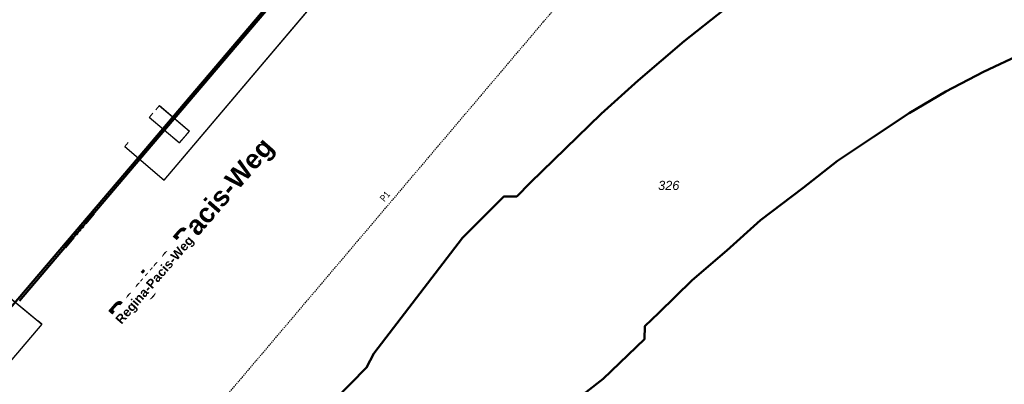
# Model space of a CAD drawing. Header units: millimetres. Extents: x 32365810 to 32368499, y 5620272 to 5622478.
# Tile 35 of 249: x 32366629 to 32366732, y 5620521 to 5620559. Entities that reach past the tile are written whole.
import ezdxf

# ---------------------------------------------------------------- set-up
doc = ezdxf.new("R2010")
doc.units = ezdxf.units.MM
for name, pattern in [('1600.2013', [0, 0]), ('1600.2028', [0]), ('1600.2032', [0.25, 0.125, 0, 0, -0.125]), ('1600.25101', [0])]:
    doc.linetypes.add(name, pattern=pattern)
doc.layers.get('0').update_dxf_attribs({"color": 1, "linetype": 'CONTINUOUS'})
for name, color, linetype in [('_K_Ebene 32', 251, 'CONTINUOUS'), ('_K_Gebäude', 251, 'CONTINUOUS'), ('_K_Lagebezeichnungen', 251, 'CONTINUOUS'), ('_K_Siedlungsflächen - Bauwerke u. Einrichtungen', 251, 'CONTINUOUS'), ('Ebene 32', 7, 'CONTINUOUS')]:
    doc.layers.add(name, color=color, linetype=linetype)
doc.layers.add('_K_Flurstücke_Grenzpunkte', color=251, linetype='CONTINUOUS', lineweight=50)
for name, color, linetype, transparency in [('Flurstücke_Grenzpunkte', 11, 'CONTINUOUS', 0.75), ('Gebäude', 31, 'CONTINUOUS', 0.75), ('Lagebezeichnungen', 12, 'CONTINUOUS', 0.75), ('Siedlungsflächen - Bauwerke u. Einrichtungen', 51, 'CONTINUOUS', 0.75)]:
    doc.layers.add(name, color=color, linetype=linetype, transparency=transparency)
doc.styles.add('Flurstücksnummer - K 10 700', font='ariali.ttf')
doc.styles.add('Hausnummern NRW', font='arial.ttf', dxfattribs={"width": 0.85})
doc.styles.add('Name - Bauwerken u. Einrichtungen - F 10', font='arialbd.ttf')

# ---------------------------------------------------------------- blocks, each defined once
blk = doc.blocks.new('Flurgrenze_ Begleitsignatur')
at = {"color": 0, "lineweight": -2}
for p, q in [((-0.29, 0), (-0.12, 0)), ((0.12, 0), (0.29, 0))]:
    blk.add_line(p, q, dxfattribs=at)
for p in [(-0.06, 0), (0, 0), (0.06, 0)]:
    blk.add_point(p, dxfattribs=at)
blk = doc.blocks.new('Senkrechter Strich')
at = {"color": 0, "lineweight": -2}
blk.add_line((0, 0.5), (0, -0.5), dxfattribs=at)
blk = doc.blocks.new('O301')
at = {"layer": 'Flurstücke_Grenzpunkte', "color": 251, "linetype": '1600.2013', "lineweight": 50, "true_color": 0x566563}
for p, q in [((32366141.833439, 5621901.832282), (32366180.855439, 5621947.742282)), ((32366129.318439, 5621887.108282), (32366141.833439, 5621901.832282))]:
    blk.add_line(p, q, dxfattribs=at)
at = {"layer": 'Flurstücke_Grenzpunkte', "color": 251, "lineweight": 50, "true_color": 0x566563, "xscale": 5, "yscale": 5, "zscale": 5, "rotation": 49.63636708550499}
blk.add_blockref('Flurgrenze_ Begleitsignatur', (32366135.575939, 5621894.470282), dxfattribs=at)
blk = doc.blocks.new('O759')
at = {"layer": 'Flurstücke_Grenzpunkte', "color": 7, "linetype": '1600.2028', "lineweight": 35}
for p, q in [((32366180.684, 5621947.888), (32366141.662, 5621901.978)), ((32366198.501, 5621914.126), (32366202.663, 5621917.386)), ((32366193.727, 5621910.029), (32366198.501, 5621914.126)), ((32366189.862, 5621906.553), (32366193.727, 5621910.029)), ((32366186.155, 5621902.967), (32366189.862, 5621906.553)), ((32366182.491, 5621899.395), (32366186.155, 5621902.967)), ((32366141.662, 5621901.978), (32366129.147, 5621887.254)), ((32366181.083, 5621897.97), (32366182.491, 5621899.395)), ((32366175.44, 5621893.642), (32366179.741, 5621897.966)), ((32366179.741, 5621897.966), (32366181.083, 5621897.97)), ((32366166.19, 5621881.605), (32366175.44, 5621893.642)), ((32366165.447, 5621880.162), (32366166.19, 5621881.605)), ((32366128.29, 5621842.241), (32366165.447, 5621880.162))]:
    blk.add_line(p, q, dxfattribs=at)
blk = doc.blocks.new('O1497')
at = {"layer": 'Flurstücke_Grenzpunkte', "color": 7, "linetype": '1600.2028', "lineweight": 35}
for p, q in [((32366233.683, 5621912.81), (32366229.676, 5621910.937)), ((32366229.676, 5621910.937), (32366225.762, 5621908.872)), ((32366225.762, 5621908.872), (32366221.953, 5621906.622)), ((32366221.953, 5621906.622), (32366218.238, 5621904.186)), ((32366218.238, 5621904.186), (32366214.493, 5621901.678)), ((32366214.493, 5621901.678), (32366210.896, 5621898.861)), ((32366210.896, 5621898.861), (32366206.45, 5621895.499)), ((32366206.45, 5621895.499), (32366202.949, 5621892.35)), ((32366202.949, 5621892.35), (32366199.334, 5621889.233)), ((32366199.334, 5621889.233), (32366195.877, 5621885.862)), ((32366195.877, 5621885.862), (32366194.42, 5621884.468)), ((32366194.42, 5621884.468), (32366194.392, 5621883.126)), ((32366194.392, 5621883.126), (32366190.086, 5621878.992)), ((32366190.086, 5621878.992), (32366178.268, 5621869.766))]:
    blk.add_line(p, q, dxfattribs=at)
blk = doc.blocks.new('O1841')
at = {"layer": 'Flurstücke_Grenzpunkte', "color": 7, "linetype": '1600.2028', "lineweight": 35}
for p, q in [((32366198.501, 5621914.126), (32366202.663, 5621917.386)), ((32366193.727, 5621910.029), (32366198.501, 5621914.126)), ((32366233.683, 5621912.81), (32366229.676, 5621910.937)), ((32366229.676, 5621910.937), (32366225.762, 5621908.872)), ((32366189.862, 5621906.553), (32366193.727, 5621910.029)), ((32366225.762, 5621908.872), (32366221.953, 5621906.622)), ((32366186.155, 5621902.967), (32366189.862, 5621906.553)), ((32366221.953, 5621906.622), (32366218.238, 5621904.186)), ((32366218.238, 5621904.186), (32366214.493, 5621901.678)), ((32366182.491, 5621899.395), (32366186.155, 5621902.967)), ((32366214.493, 5621901.678), (32366210.896, 5621898.861)), ((32366181.083, 5621897.97), (32366182.491, 5621899.395)), ((32366210.896, 5621898.861), (32366206.45, 5621895.499)), ((32366175.44, 5621893.642), (32366179.741, 5621897.966)), ((32366179.741, 5621897.966), (32366181.083, 5621897.97)), ((32366206.45, 5621895.499), (32366202.949, 5621892.35)), ((32366166.19, 5621881.605), (32366175.44, 5621893.642)), ((32366202.949, 5621892.35), (32366199.334, 5621889.233)), ((32366199.334, 5621889.233), (32366195.877, 5621885.862)), ((32366195.877, 5621885.862), (32366194.42, 5621884.468)), ((32366194.42, 5621884.468), (32366194.392, 5621883.126)), ((32366194.392, 5621883.126), (32366190.086, 5621878.992)), ((32366165.447, 5621880.162), (32366166.19, 5621881.605)), ((32366128.29, 5621842.241), (32366165.447, 5621880.162)), ((32366190.086, 5621878.992), (32366178.268, 5621869.766))]:
    blk.add_line(p, q, dxfattribs=at)
at = {"layer": 'Flurstücke_Grenzpunkte', "color": 7, "lineweight": 18, "insert": (32366196.91, 5621898.628), "char_height": 0.95, "attachment_point": 8, "line_spacing_factor": 0.69, "style": 'Flurstücksnummer - K 10 700', "bg_fill": 2}
blk.add_mtext('326', dxfattribs=at)
blk = doc.blocks.new('O1908')
at = {"layer": 'Flurstücke_Grenzpunkte', "color": 7, "linetype": '1600.2028', "lineweight": 35}
for p, q in [((32366180.684, 5621947.888), (32366141.662, 5621901.978)), ((32366141.662, 5621901.978), (32366129.147, 5621887.254))]:
    blk.add_line(p, q, dxfattribs=at)
blk = doc.blocks.new('O3461')
at = {"layer": 'Siedlungsflächen - Bauwerke u. Einrichtungen', "color": 7, "linetype": '1600.25101', "lineweight": 18}
for p, q in [((32366143.876, 5621907.426), (32366147.004, 5621904.776)), ((32366145.959, 5621903.541), (32366142.832, 5621906.19)), ((32366147.004, 5621904.776), (32366145.959, 5621903.541))]:
    blk.add_line(p, q, dxfattribs=at)
at = {"layer": 'Siedlungsflächen - Bauwerke u. Einrichtungen', "color": 7, "lineweight": 18, "xscale": 0.55, "yscale": 0.55, "zscale": 0.55}
for p, rotation in [((32366143.68208, 5621907.197101), 319.729172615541), ((32366143.025914, 5621906.418905), 319.730803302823), ((32366146.774984, 5621904.969783), 229.763641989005), ((32366146.81008, 5621904.547101), 139.729172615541), ((32366145.729984, 5621903.734783), 49.763641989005), ((32366146.152914, 5621903.769905), 139.730803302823)]:
    blk.add_blockref('Senkrechter Strich', p, dxfattribs=dict(at, rotation=rotation))
blk = doc.blocks.new('O3474')
at = {"layer": 'Siedlungsflächen - Bauwerke u. Einrichtungen', "color": 7, "linetype": '1600.25101', "lineweight": 18}
for p, q in [((32366127.498, 5621888.118), (32366131.654, 5621884.673)), ((32366131.654, 5621884.673), (32366094.451, 5621840.935))]:
    blk.add_line(p, q, dxfattribs=at)
at = {"layer": 'Siedlungsflächen - Bauwerke u. Einrichtungen', "color": 7, "lineweight": 18, "xscale": 0.55, "yscale": 0.55, "zscale": 0.55}
for p, rotation in [((32366127.306547, 5621887.887033), 320.3439153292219), ((32366131.425484, 5621884.867372), 229.615924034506), ((32366131.462547, 5621884.442033), 140.343915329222), ((32366094.222484, 5621841.129372), 49.615924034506)]:
    blk.add_blockref('Senkrechter Strich', p, dxfattribs=dict(at, rotation=rotation))
blk = doc.blocks.new('O3536')
at = {"layer": 'Siedlungsflächen - Bauwerke u. Einrichtungen', "color": 7, "linetype": '1600.25101', "lineweight": 18}
for p, q in [((32366183.336, 5621945.633), (32366144.377, 5621899.668)), ((32366144.377, 5621899.668), (32366140.272, 5621903.16))]:
    blk.add_line(p, q, dxfattribs=at)
at = {"layer": 'Siedlungsflächen - Bauwerke u. Einrichtungen', "color": 7, "lineweight": 18, "xscale": 0.55, "yscale": 0.55, "zscale": 0.55}
for p, rotation in [((32366183.107145, 5621945.826973), 229.716067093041), ((32366140.466383, 5621903.388506), 319.613187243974), ((32366144.571383, 5621899.896506), 139.613187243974), ((32366144.148145, 5621899.861973), 49.716067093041)]:
    blk.add_blockref('Senkrechter Strich', p, dxfattribs=dict(at, rotation=rotation))
blk = doc.blocks.new('O2839')
at = {"layer": 'Gebäude', "color": 7, "linetype": '1600.2032', "lineweight": 18}
for p, q in [((32366183.883, 5621916.17), (32366198.873, 5621933.725)), ((32366152.192, 5621878.788), (32366183.883, 5621916.17)), ((32366123.214, 5621844.671), (32366152.192, 5621878.788))]:
    blk.add_line(p, q, dxfattribs=at)
at = {"layer": 'Ebene 32', "color": 7, "lineweight": 18, "insert": (32366167.63, 5621897.757), "char_height": 0.7, "attachment_point": 8, "rotation": 49.70977, "line_spacing_factor": 0.69, "style": 'Hausnummern NRW', "bg_fill": 2}
blk.add_mtext('P1', dxfattribs=at)

msp = doc.modelspace()

# ---------------------------------------------------------------- linework, layer by layer
at = {"layer": '_K_Flurstücke_Grenzpunkte', "linetype": '1600.2028'}
for points in [[(32366575.2, 5620518.08), (32366572.13, 5620520.7), (32366572.41, 5620521.03), (32366600.28, 5620553.79), (32366601.5, 5620552.73), (32366606.32, 5620558.37), (32366606.9, 5620559.04), (32366608.66, 5620561.1), (32366609.24, 5620561.78), (32366614.25, 5620567.65), (32366612.98, 5620568.73), (32366614.68, 5620570.73), (32366642.74, 5620603.84), (32366642.93, 5620603.69), (32366645.81, 5620601.26), (32366654.62, 5620611.69), (32366654.85, 5620611.94), (32366655.58, 5620611.32), (32366680.51, 5620590.14), (32366641.49, 5620544.23), (32366628.97, 5620529.51), (32366591.54, 5620485.47)], [(32366628.12, 5620484.49), (32366665.27, 5620522.42), (32366666.02, 5620523.86), (32366675.27, 5620535.9), (32366679.57, 5620540.22), (32366680.91, 5620540.22), (32366682.32, 5620541.65), (32366685.98, 5620545.22), (32366689.69, 5620548.81), (32366693.55, 5620552.28), (32366698.33, 5620556.38), (32366702.49, 5620559.64), (32366706.81, 5620562.76), (32366711.3, 5620565.7), (32366715.93, 5620568.44), (32366720.68, 5620570.94), (32366725.56, 5620573.22), (32366730.53, 5620575.26), (32366735.6, 5620577.06)], [(32366733.51, 5620555.06), (32366729.5, 5620553.19), (32366725.59, 5620551.13), (32366721.78, 5620548.88), (32366718.06, 5620546.44), (32366714.32, 5620543.93), (32366710.72, 5620541.11), (32366706.28, 5620537.75), (32366702.77, 5620534.6), (32366699.16, 5620531.49), (32366695.7, 5620528.12), (32366694.25, 5620526.72), (32366694.22, 5620525.38), (32366689.91, 5620521.25), (32366678.09, 5620512.02)], [(32366733.51, 5620555.06), (32366729.5, 5620553.19), (32366725.59, 5620551.13), (32366721.78, 5620548.88), (32366718.06, 5620546.44), (32366714.32, 5620543.93), (32366710.72, 5620541.11), (32366706.28, 5620537.75), (32366702.77, 5620534.6), (32366699.16, 5620531.49), (32366695.7, 5620528.12), (32366694.25, 5620526.72), (32366694.22, 5620525.38), (32366689.91, 5620521.25), (32366678.09, 5620512.02)]]:
    msp.add_lwpolyline(points, dxfattribs=at)
at = {"layer": '_K_Flurstücke_Grenzpunkte', "linetype": '1600.2013'}
msp.add_lwpolyline([(32366629.14, 5620529.36), (32366641.66, 5620544.09), (32366680.68, 5620590)], dxfattribs=at)
at = {"layer": '_K_Siedlungsflächen - Bauwerke u. Einrichtungen', "linetype": '1600.25101'}
for points in [[(32366640.1, 5620545.41), (32366644.2, 5620541.92), (32366683.16, 5620587.89), (32366681.48, 5620589.31)], [(32366643.7, 5620549.68), (32366646.83, 5620547.03), (32366645.78, 5620545.79), (32366642.66, 5620548.44)], [(32366627.32, 5620530.37), (32366631.48, 5620526.93), (32366594.28, 5620483.19)]]:
    msp.add_lwpolyline(points, dxfattribs=at)

# ---------------------------------------------------------------- block references
at = {"layer": '_K_Flurstücke_Grenzpunkte', "color": 251, "lineweight": 60, "true_color": 0x566563, "xscale": 8, "yscale": 8, "zscale": 8, "rotation": 49.63636712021}
msp.add_blockref('Flurgrenze_ Begleitsignatur', (32366635.4, 5620536.72), dxfattribs=at)
at = {"layer": '_K_Siedlungsflächen - Bauwerke u. Einrichtungen', "color": 7, "lineweight": 18, "xscale": 0.55, "yscale": 0.55, "zscale": 0.55}
for p, rotation in [((32366643.51, 5620549.45), 319.729172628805), ((32366642.85, 5620548.67), 319.73080279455), ((32366646.6, 5620547.22), 229.763641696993), ((32366645.56, 5620545.99), 49.76364169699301), ((32366645.98, 5620546.02), 139.73080279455), ((32366646.64, 5620546.8), 139.729172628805), ((32366640.29, 5620545.64), 319.613187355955), ((32366643.97, 5620542.12), 49.71606715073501), ((32366644.4, 5620542.15), 139.613187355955), ((32366631.25, 5620527.12), 229.6159239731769), ((32366631.29, 5620526.7), 140.343915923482)]:
    msp.add_blockref('Senkrechter Strich', p, dxfattribs=dict(at, rotation=rotation))

# ---------------------------------------------------------------- texts
at = {"layer": '_K_Lagebezeichnungen', "style": 'Name - Bauwerken u. Einrichtungen - F 10'}
msp.add_text('Regina-Pacis-Weg', height=2, rotation=49.0654, dxfattribs=at).set_placement((32366639.77, 5620526.85))

# ---------------------------------------------------------------- next in the draw order: texts
at = {"layer": '_K_Ebene 32', "lineweight": 18, "insert": (32366667.46, 5620540.01), "char_height": 1, "attachment_point": 8, "rotation": 49.7098, "line_spacing_factor": 0.69, "style": 'Hausnummern NRW', "bg_fill": 2}
msp.add_mtext('P1', dxfattribs=at)

# ---------------------------------------------------------------- next in the draw order: linework, layer by layer
at = {"layer": '_K_Flurstücke_Grenzpunkte', "linetype": '1600.2028'}
for points in [[(32366763.62, 5620643.82), (32366705.93, 5620627.11), (32366708.03, 5620624.2), (32366707.79, 5620620.57), (32366705.4, 5620617.79), (32366705.61, 5620617.61), (32366681.48, 5620589.31), (32366680.51, 5620590.14), (32366641.49, 5620544.23), (32366628.97, 5620529.51), (32366591.54, 5620485.47)], [(32366628.12, 5620484.49), (32366665.27, 5620522.42), (32366666.02, 5620523.86), (32366675.27, 5620535.9), (32366679.57, 5620540.22), (32366680.91, 5620540.22), (32366682.32, 5620541.65), (32366685.98, 5620545.22), (32366689.69, 5620548.81), (32366693.55, 5620552.28), (32366698.33, 5620556.38), (32366702.49, 5620559.64), (32366706.81, 5620562.76), (32366711.3, 5620565.7), (32366715.93, 5620568.44), (32366720.68, 5620570.94), (32366725.56, 5620573.22), (32366730.53, 5620575.26), (32366735.6, 5620577.06)]]:
    msp.add_lwpolyline(points, dxfattribs=at)
at = {"layer": '_K_Gebäude', "linetype": '1600.2032', "lineweight": 18}
msp.add_lwpolyline([(32366605.63, 5620472.01), (32366608.36, 5620469.56), (32366623.04, 5620486.92), (32366652.02, 5620521.04), (32366683.71, 5620558.42), (32366698.7, 5620575.98), (32366695.93, 5620578.33), (32366686.97, 5620567.78), (32366684.35, 5620570.02), (32366657.96, 5620592.53), (32366651.88, 5620597.71), (32366647.36, 5620594.65), (32366644.65, 5620592.81), (32366583.25, 5620520.39), (32366582.03, 5620517.66), (32366579.78, 5620512.63), (32366585.7, 5620507.57), (32366610.36, 5620486.48), (32366614.77, 5620482.71)], close=True, dxfattribs=at)

# ---------------------------------------------------------------- next in the draw order: texts
at = {"layer": '_K_Flurstücke_Grenzpunkte', "lineweight": 18, "insert": (32366696.74, 5620540.88), "char_height": 1.3, "attachment_point": 8, "line_spacing_factor": 0.69, "style": 'Flurstücksnummer - K 10 700', "bg_fill": 2}
msp.add_mtext('326', dxfattribs=at)
at = {"layer": 'Lagebezeichnungen', "color": 7, "lineweight": 18, "insert": (32366643.31, 5620531.44), "char_height": 0.95, "attachment_point": 5, "rotation": 49.0653, "line_spacing_factor": 0.69, "style": 'Name - Bauwerken u. Einrichtungen - F 10', "bg_fill": 2}
msp.add_mtext('Regina-Pacis-Weg', dxfattribs=at)

# ---------------------------------------------------------------- next in the draw order: block references
at = {"layer": 'Flurstücke_Grenzpunkte', "color": 7, "true_color": 0xffffff}
msp.add_blockref('O301', (499.83, -1357.75), dxfattribs=at)

# ---------------------------------------------------------------- next in the draw order: block references
msp.add_blockref('O759', (499.83, -1357.75), dxfattribs=at)

# ---------------------------------------------------------------- next in the draw order: block references
msp.add_blockref('O1497', (499.83, -1357.75), dxfattribs=at)

# ---------------------------------------------------------------- next in the draw order: block references
msp.add_blockref('O1841', (499.83, -1357.75), dxfattribs=at)

# ---------------------------------------------------------------- next in the draw order: block references
msp.add_blockref('O1908', (499.83, -1357.75), dxfattribs=at)

# ---------------------------------------------------------------- next in the draw order: block references
at = {"layer": 'Siedlungsflächen - Bauwerke u. Einrichtungen', "color": 7, "true_color": 0xffffff}
for name in ['O3536', 'O3461', 'O3474']:
    msp.add_blockref(name, (499.83, -1357.75), dxfattribs=at)

# ---------------------------------------------------------------- next in the draw order: block references
at = {"layer": 'Gebäude', "color": 7, "true_color": 0xffffff}
msp.add_blockref('O2839', (499.83, -1357.75), dxfattribs=at)

doc.saveas('drawing.dxf')
